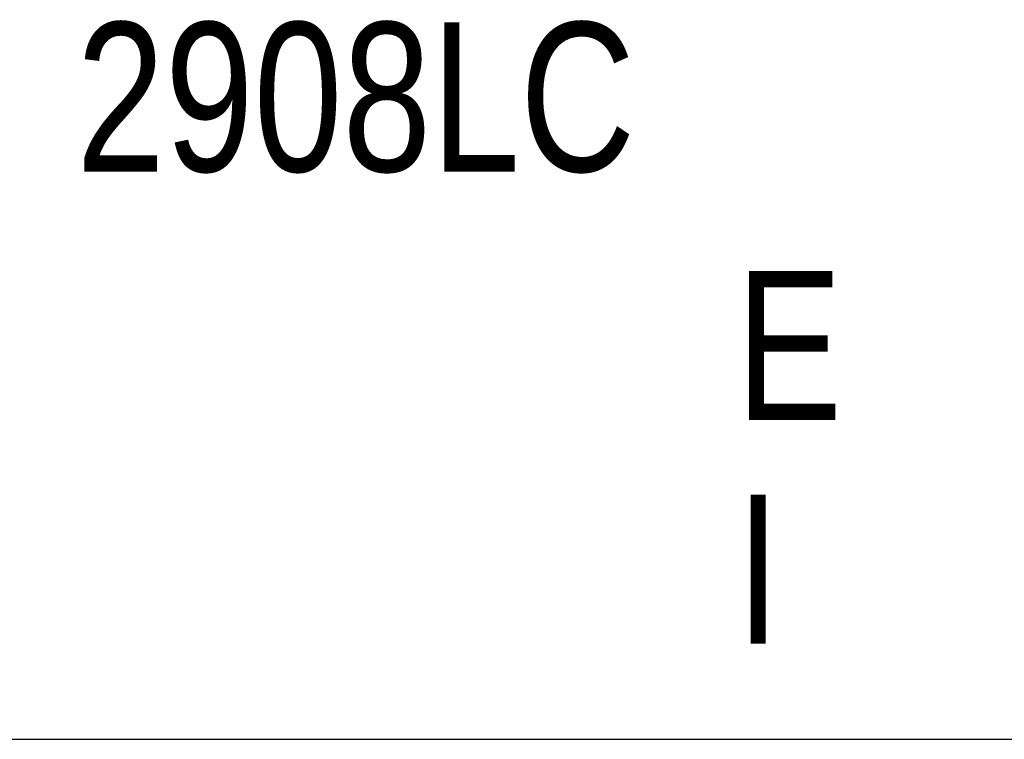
# Model space of a CAD drawing. Extents: x 0 to 86214, y 0 to 29700.
# Tile 14 of 42: x 36784 to 38104, y 3890 to 4855. Entities that reach past the tile are written whole.
import ezdxf
from ezdxf.enums import TextEntityAlignment as Align

# ---------------------------------------------------------------- set-up
doc = ezdxf.new("R2010")
doc.units = 0
doc.header["$LTSCALE"] = 100
for name, color, linetype in [('00att025', 2, 'Continuous'), ('00att035', 3, 'Continuous'), ('00att050', 4, 'Continuous'), ('BL$4----', 7, 'Continuous')]:
    doc.layers.add(name, color=color, linetype=linetype)
doc.styles.add('BURO-018', font='BUROFONT.shx', dxfattribs={"height": 180})
doc.styles.add('BURO-025', font='BUROFONT.shx', dxfattribs={"height": 250})
doc.styles.add('BURO-050', font='BUROFONT.shx', dxfattribs={"height": 500})

# ---------------------------------------------------------------- blocks, each defined once
blk = doc.blocks.new('STEMPEL GEERDIJK-NIEUW')
at = {"color": 5, "ltscale": 0.5}
blk.add_line((-209.9, 38.9), (-9.9, 38.9), dxfattribs=at)
at = {"color": 1, "ltscale": 0.5, "style": 'BURO-025', "width": 0.8}
for s, p in [('2908LC', (-51.407, 46.514)), ('E', (-42.563, 43.181)), ('I', (-42.563, 40.181))]:
    blk.add_text(s, height=2, dxfattribs=at).set_placement(p)
at = {"color": 1, "ltscale": 0.5, "style": 'BURO-018'}
for tag, p in [('DIVERSEN', (-68.9, 28.9)), ('AANTALBLAD', (-22.9, 28.9))]:
    blk.add_attdef(tag, p, '', height=2, dxfattribs=at)
at = {"layer": '00att025', "color": 1, "linetype": 'Continuous', "style": 'BURO-018'}
for tag, p in [('WZ_GOEDC', (-230.84, 55.442)), ('WZ_GOEDA', (-218.863, 55.442)), ('WZ_GOEDB', (-225.315, 55.031)), ('WZ_INITSC', (-230.84, 40.332)), ('WZ_INITSB', (-224.737, 40.332)), ('WZ_INITSA', (-218.863, 40.332)), ('WZ_DATUMC', (-230.84, 17.774)), ('WZ_DATUMB', (-224.737, 17.774)), ('WZ_DATUMA', (-218.863, 17.774)), ('WZ_CODEC', (-230.84, 10.751)), ('WZ_CODEB', (-224.737, 10.751)), ('WZ_CODEA', (-218.863, 10.751))]:
    blk.add_attdef(tag, text='', height=1.8, rotation=90, dxfattribs=at).set_placement(p, align=Align.MIDDLE_LEFT)
at = {"layer": '00att025', "color": 1, "linetype": 'Continuous'}
for tag, p, height, style in [('TKSCHAAL', (-194.804, 59.901), 2, 'BURO-018'), ('PRDATUM', (-199.225, 49.917), 1.8, 'BURO-018'), ('PRPRLEID', (-179.438, 45.409), 1.8, 'BURO-018'), ('PROPDRGVR1', (-191.434, 32.851), 2.2, 'BURO-025'), ('TK1OMSCHR', (-191.287, 27.025), 2.2, 'BURO-025'), ('TK2OMSCHR', (-191.169, 20.919), 2.2, 'BURO-025'), ('TKFILE', (-63.112, 11.291), 2, 'BURO-018')]:
    blk.add_attdef(tag, p, '', height=height, dxfattribs=dict(at, style=style))
at = {"layer": '00att025', "color": 2, "linetype": 'Continuous'}
for tag, p, height, style in [('PRVRIJ5', (-150.129, 51.989), 2.5, 'BURO-025'), ('PRVRIJ6', (-150.142, 46.083), 2.5, 'BURO-025'), ('PRNUMMER', (-70.447, 33.854), 3.5, 'BURO-050'), ('TKFORMAAT', (-82.528, 17.509), 4, 'BURO-025')]:
    blk.add_attdef(tag, p, '', height=height, dxfattribs=dict(at, style=style))
at = {"layer": '00att025', "color": 1, "linetype": 'Continuous', "style": 'BURO-018'}
blk.add_attdef('TKINIT', text='', height=1.8, dxfattribs=at).set_placement((-179.711, 50.878), align=Align.MIDDLE_LEFT)
at = {"layer": '00att025', "color": 3, "linetype": 'Continuous', "ltscale": 25, "style": 'BURO-025'}
blk.add_attdef('TKFASE', text='', height=4, dxfattribs=at).set_placement((-71.405, 19.481), align=Align.MIDDLE_LEFT)
at = {"layer": '00att035', "color": 2, "linetype": 'Continuous', "style": 'BURO-025'}
blk.add_attdef('PROMSCHR', (-149.998, 57.146), '', height=2.5, dxfattribs=at)
at = {"layer": '00att050', "color": 2, "linetype": 'Continuous', "style": 'BURO-025'}
blk.add_attdef('TKTEKNR', text='', height=4, dxfattribs=at).set_placement((-19.639, 19.603), align=Align.MIDDLE_LEFT)

msp = doc.modelspace()

# ---------------------------------------------------------------- block references
at = {"layer": 'BL$4----', "xscale": 100, "yscale": 100}
msp.add_blockref('STEMPEL GEERDIJK-NIEUW', (42000, 0), dxfattribs=at)

doc.saveas('drawing.dxf')
